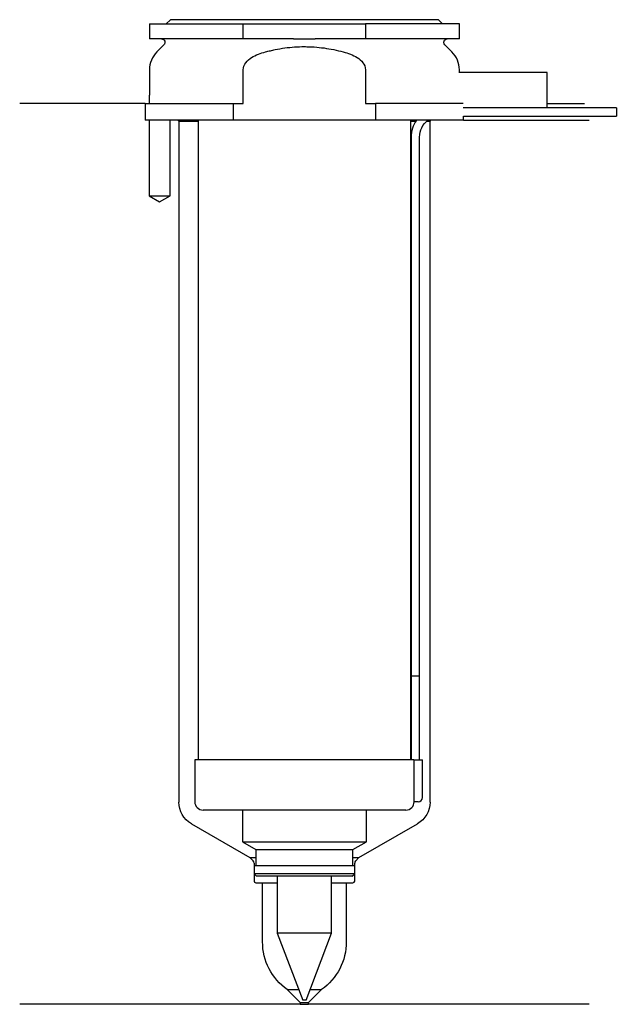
# Model space of a CAD drawing. Header units: inches. Extents: x 24 to 95, y 167 to 284.
import ezdxf

# ---------------------------------------------------------------- set-up
doc = ezdxf.new("R2010")
doc.units = ezdxf.units.IN
for name, color, linetype in [('201', 7, 'Continuous'), ('30', 7, 'Continuous'), ('32', 7, 'Continuous')]:
    doc.layers.add(name, color=color, linetype=linetype)

msp = doc.modelspace()

# ---------------------------------------------------------------- linework, layer by layer
at = {"layer": '201', "color": 113}
for p, q in [((38.53, 274.31), (23.53, 274.31)), ((38.53, 274.31), (38.53, 272.31)), ((86.53, 274.31), (90.99, 274.31)), ((38.98, 272.31), (38.98, 263.31)), ((41.48, 263.31), (41.48, 272.31)), ((42.43, 272.31), (42.53, 272.21)), ((42.53, 272.21), (42.53, 190.97)), ((42.53, 272.21), (44.83, 272.21)), ((70.23, 272.21), (70.84, 272.21)), ((72.15, 272.21), (72.53, 272.21)), ((72.53, 272.21), (72.63, 272.31)), ((72.53, 190.97), (72.53, 272.21)), ((76.53, 272.31), (91.53, 272.31)), ((38.98, 263.31), (40.23, 262.59)), ((40.23, 262.59), (41.48, 263.31)), ((44.03, 188.37), (51.02, 184.34)), ((64.03, 184.34), (71.03, 188.37)), ((51.02, 184.34), (51.72, 184.34)), ((51.4, 183.95), (51.02, 184.34)), ((51.52, 183.67), (51.52, 181.54)), ((63.33, 184.34), (64.03, 184.34)), ((63.53, 181.54), (63.53, 183.67)), ((64.03, 184.34), (63.65, 183.95)), ((51.72, 181.34), (52.53, 181.34)), ((52.53, 174.3), (52.53, 181.34)), ((52.53, 181.34), (54.28, 181.34)), ((60.78, 181.34), (62.53, 181.34)), ((62.53, 181.34), (62.53, 174.3)), ((62.53, 181.34), (63.33, 181.34)), ((57.03, 167.04), (55.48, 168.59)), ((55.48, 168.59), (56.84, 168.59)), ((59.58, 168.59), (58.03, 167.04)), ((58.21, 168.59), (59.58, 168.59)), ((57.03, 166.84), (23.53, 166.84)), ((57.03, 167.04), (58.03, 167.04)), ((57.03, 167.04), (57.03, 166.84)), ((57.03, 166.84), (58.03, 166.84)), ((58.03, 166.84), (58.03, 167.04)), ((91.53, 166.84), (58.03, 166.84))]:
    msp.add_line(p, q, dxfattribs=at)
at = {"layer": '201', "color": 113, "extrusion": (0, 0, -1)}
for centre, radius, start, end in [((-45.53, 190.97), 3, 300, 360), ((-69.53, 190.97), 3, 180, 240), ((-59.53, 174.3), 7, -54.6499, 0), ((-55.53, 174.3), 7, 180, 234.6499)]:
    msp.add_arc(centre, radius, start, end, dxfattribs=at)
at = {"layer": '201', "color": 113}
for centre, radius, start, end in [((51.12, 183.67), 0.4, 0, 45), ((63.93, 183.67), 0.4, 135, 180), ((51.72, 181.54), 0.2, 180, 270), ((63.33, 181.54), 0.2, -90, 0)]:
    msp.add_arc(centre, radius, start, end, dxfattribs=at)
at = {"layer": '30', "color": 113}
for p, q in [((41.53, 284.31), (41.03, 283.81)), ((73.53, 284.31), (41.53, 284.31)), ((74.03, 283.81), (73.53, 284.31)), ((39.03, 283.81), (39.03, 282.01)), ((39.03, 283.81), (50.23, 283.81)), ((50.23, 283.81), (64.82, 283.81)), ((50.23, 282.01), (50.23, 283.81)), ((76.03, 283.81), (64.82, 283.81)), ((64.82, 283.81), (64.82, 282.01)), ((76.03, 282.01), (76.03, 283.81)), ((50.23, 282.01), (39.03, 282.01)), ((56.22, 282.01), (50.23, 282.01)), ((64.82, 282.01), (58.83, 282.01)), ((76.03, 282.01), (64.82, 282.01)), ((40.76, 281.33), (39.9, 280.48)), ((75.15, 280.48), (74.29, 281.33)), ((39.03, 278.35), (39.03, 275.31)), ((50.23, 274.31), (50.23, 278.35)), ((64.82, 278.35), (64.82, 274.31)), ((76.03, 278.01), (76.03, 278.35)), ((38.98, 275.31), (39.03, 275.31)), ((38.98, 275.31), (38.98, 274.31)), ((38.53, 274.31), (38.53, 272.31)), ((38.53, 274.31), (49.04, 274.31)), ((49.04, 272.31), (49.04, 274.31)), ((49.04, 274.31), (50.23, 274.31)), ((64.82, 274.31), (66.01, 274.31)), ((66.01, 274.31), (66.01, 272.31)), ((76.48, 274.31), (66.01, 274.31)), ((94.78, 273.81), (86.53, 273.81)), ((94.78, 273.81), (94.78, 272.81)), ((76.53, 272.31), (76.53, 272.81)), ((76.53, 272.81), (94.78, 272.81)), ((49.04, 272.31), (38.53, 272.31)), ((38.98, 272.31), (38.98, 263.31)), ((41.48, 263.31), (41.48, 272.31)), ((44.83, 272.31), (44.83, 196.01)), ((66.01, 272.31), (49.04, 272.31)), ((76.53, 272.31), (66.01, 272.31)), ((70.23, 196.01), (70.23, 272.31)), ((70.28, 270.31), (70.28, 206.01)), ((71.28, 206.01), (71.28, 270.31)), ((38.98, 263.31), (41.48, 263.31)), ((70.28, 206.01), (70.28, 196.01)), ((70.28, 206.01), (71.28, 206.01)), ((70.28, 206.01), (71.28, 206.01)), ((71.28, 196.01), (71.28, 206.01)), ((44.43, 196.01), (44.43, 191.01)), ((70.6, 196.01), (44.43, 196.01)), ((70.6, 196.01), (70.6, 191.51)), ((70.6, 196.01), (71.63, 196.01)), ((71.63, 191.51), (71.63, 196.01)), ((71.13, 191.01), (70.62, 191.01)), ((69.63, 190.01), (45.43, 190.01)), ((50.13, 190.01), (50.13, 186.23)), ((64.93, 186.23), (64.93, 190.01)), ((50.13, 186.23), (64.93, 186.23)), ((50.13, 186.23), (51.72, 185.31)), ((63.33, 185.31), (64.93, 186.23)), ((51.72, 185.31), (51.72, 183.41)), ((51.72, 185.31), (63.33, 185.31)), ((63.33, 183.41), (63.33, 185.31)), ((51.52, 183.41), (51.52, 182.41)), ((51.52, 183.41), (63.53, 183.41)), ((63.53, 182.41), (63.53, 183.41)), ((51.52, 182.41), (51.82, 182.11)), ((63.53, 182.41), (51.52, 182.41)), ((63.23, 182.11), (51.82, 182.11)), ((54.28, 182.11), (54.28, 175.34)), ((60.78, 175.34), (60.78, 182.11)), ((63.23, 182.11), (63.53, 182.41)), ((60.78, 175.34), (54.28, 175.34)), ((54.28, 175.34), (57.33, 167.31)), ((57.73, 167.31), (60.78, 175.34)), ((57.73, 167.31), (57.33, 167.31))]:
    msp.add_line(p, q, dxfattribs=at)
at = {"layer": '30', "color": 113, "extrusion": (0, 0, -1)}
for centre, radius, start, end in [((-40.48, 281.61), 0.4, 90, 225), ((-74.58, 281.61), 0.4, -45, 90), ((-73.78, 270.31), 2.5, 0, 53.1295)]:
    msp.add_arc(centre, radius, start, end, dxfattribs=at)
at = {"layer": '30', "color": 113}
for centre, radius, start, end in [((42.03, 278.35), 3, 135, 180), ((73.03, 278.35), 3, 0, 45), ((73.78, 270.31), 3.5, 145.1489, 180), ((71.13, 191.51), 0.5, -90, 0), ((45.43, 191.01), 1, 180, 270), ((69.63, 191.01), 1, -90, 0)]:
    msp.add_arc(centre, radius, start, end, dxfattribs=at)
for points, knots in [([(56.22, 282.01), (56.65, 282.01), (57.08, 282.01), (57.54, 282.01), (57.57, 282.01), (57.62, 282.01), (57.7, 282.01), (57.9, 282.01), (58.06, 282.01), (58.39, 282.01), (58.61, 282.01), (58.83, 282.01)], [0, 0, 0, 0, 0.5, 0.5, 0.53125, 0.53125, 0.5625, 0.625, 0.75, 0.75, 1, 1, 1, 1]), ([(52.89, 280.48), (53.08, 280.53), (53.27, 280.57), (53.65, 280.66), (53.84, 280.7), (54.42, 280.82), (54.8, 280.89), (55.96, 281.04), (56.74, 281.1), (57.72, 281.1), (57.92, 281.09), (58.31, 281.08), (58.51, 281.07), (59.1, 281.03), (59.49, 280.99), (60.65, 280.83), (61.41, 280.67), (62.16, 280.48)], [0, 0, 0, 0, 0.0625, 0.0625, 0.125, 0.125, 0.25, 0.25, 0.5, 0.5, 0.5625, 0.5625, 0.625, 0.625, 0.75, 0.75, 1, 1, 1, 1]), ([(50.23, 278.35), (50.23, 278.96), (50.71, 279.47), (51.73, 280.12), (52.31, 280.32), (52.89, 280.48)], [0, 0, 0, 0, 0.5, 0.5, 1, 1, 1, 1]), ([(62.16, 280.48), (62.75, 280.32), (63.31, 280.12), (64.34, 279.47), (64.82, 278.97), (64.82, 278.35)], [0, 0, 0, 0, 0.5, 0.5, 1, 1, 1, 1]), ([(70.6, 191.51), (70.6, 191.46), (70.6, 191.4), (70.6, 191.3), (70.6, 191.25), (70.61, 191.16), (70.61, 191.12), (70.61, 191.06), (70.62, 191.04), (70.62, 191.03), (70.62, 191.02), (70.62, 191.01)], [0, 0, 0, 0, 0.208202, 0.208202, 0.416635, 0.416635, 0.625338, 0.625338, 0.835614, 0.835614, 1, 1, 1, 1])]:
    msp.add_open_spline(points, degree=3, knots=knots, dxfattribs=at)
at = {"layer": '32', "color": 113}
for p, q in [((86.53, 278.01), (75.98, 278.01)), ((86.53, 273.81), (86.53, 278.01)), ((86.53, 273.81), (76.48, 273.81))]:
    msp.add_line(p, q, dxfattribs=at)

doc.saveas('drawing.dxf')
